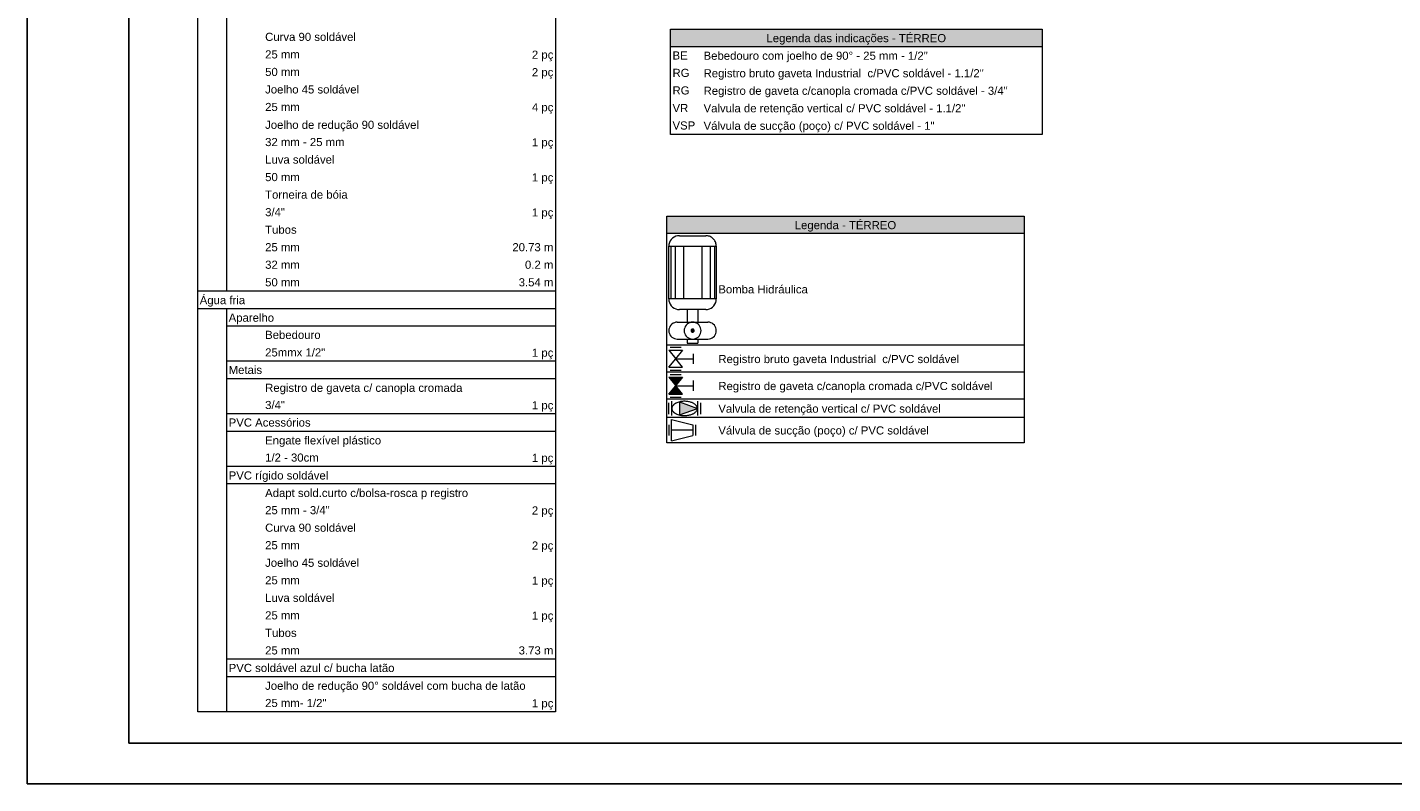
# Model space of a CAD drawing. Header units: millimetres. Extents: x 2 to 902, y -447 to 199.
# Tile 1 of 256: x 2 to 35, y 21 to 39. Entities that reach past the tile are written whole.
import ezdxf

# ---------------------------------------------------------------- set-up
doc = ezdxf.new("R2010")
doc.units = ezdxf.units.MM
doc.header["$MEASUREMENT"] = 0
doc.linetypes.add('NULL', pattern=[0])
for name, color, linetype, lineweight in [('DI-Hachuras Tabelas', 251, 'Continuous', 0), ('DI-Tabelas', 7, 'Continuous', 13), ('Simbolos', 5, 'Continuous', 20), ('Simbolos_int', 2, 'Continuous', 15)]:
    doc.layers.add(name, color=color, linetype=linetype, lineweight=lineweight)
doc.layers.add('SEDUC_MARF', color=1, linetype='Continuous')
doc.layers.add('SEDUC_MARGG', color=7, linetype='Continuous')
doc.styles.add('Arial', font='arial.ttf')

msp = doc.modelspace()

# ---------------------------------------------------------------- hatches: boundary and pattern name
at = {"layer": 'DI-Hachuras Tabelas', "linetype": 'Continuous'}
for points in [[(17.494, 39.353), (26.649, 39.353), (26.649, 38.921), (17.494, 38.921)], [(17.403, 34.746), (26.204, 34.746), (26.204, 34.314), (17.403, 34.314)]]:
    msp.add_hatch(color=251, dxfattribs=at).paths.add_polyline_path(points)
at = {"layer": 'Simbolos', "linetype": 'Continuous'}
for points in [[(18.077, 31.925), (18.077, 31.931), (18.075, 31.938), (18.072, 31.944), (18.068, 31.95), (18.063, 31.955), (18.058, 31.958), (18.052, 31.961), (18.045, 31.963), (18.038, 31.964), (18.032, 31.963), (18.025, 31.961), (18.019, 31.958), (18.013, 31.955), (18.008, 31.95), (18.005, 31.944), (18.002, 31.938), (18, 31.931), (17.999, 31.925), (18, 31.918), (18.002, 31.911), (18.005, 31.905), (18.008, 31.9), (18.013, 31.895), (18.019, 31.891), (18.025, 31.888), (18.032, 31.886), (18.038, 31.886), (18.045, 31.886), (18.052, 31.888), (18.058, 31.891), (18.063, 31.895), (18.068, 31.9), (18.072, 31.905), (18.075, 31.911), (18.077, 31.918), (18.077, 31.925)], [(17.453, 30.775), (17.789, 30.775), (17.622, 30.565)], [(17.622, 30.565), (17.453, 30.355), (17.789, 30.355)], [(17.712, 30.167), (17.712, 29.846), (18.157, 30.006)], [(17.736, 30.159), (18.157, 30.006), (17.736, 30.159), (17.736, 29.853)]]:
    msp.add_hatch(color=5, dxfattribs=at).paths.add_polyline_path(points)

# ---------------------------------------------------------------- linework, layer by layer
at = {"layer": 'DI-Hachuras Tabelas'}
for points in [[(17.494, 39.353), (26.649, 39.353), (26.649, 38.921), (17.494, 38.921), (17.494, 39.353)], [(17.403, 34.746), (26.204, 34.746), (26.204, 34.314), (17.403, 34.314), (17.403, 34.746)]]:
    msp.add_lwpolyline(points, dxfattribs=at)
at = {"layer": 'DI-Tabelas'}
for p, q in [((5.847, 39.377), (5.847, 39.809)), ((6.56, 39.809), (6.56, 39.377)), ((14.658, 39.809), (14.658, 39.377)), ((5.847, 38.945), (5.847, 39.377)), ((6.56, 39.377), (6.56, 38.945)), ((14.658, 39.377), (14.658, 38.945)), ((17.494, 38.921), (17.494, 39.353)), ((17.494, 39.353), (26.649, 39.353)), ((26.649, 39.353), (26.649, 38.921)), ((5.847, 38.513), (5.847, 38.945)), ((6.56, 38.945), (6.56, 38.513)), ((14.658, 38.945), (14.658, 38.513)), ((26.649, 38.921), (17.494, 38.921)), ((17.494, 38.489), (17.494, 38.921)), ((26.649, 38.921), (26.649, 38.489)), ((5.847, 38.081), (5.847, 38.513)), ((6.56, 38.513), (6.56, 38.081)), ((14.658, 38.513), (14.658, 38.081)), ((17.494, 38.057), (17.494, 38.489)), ((26.649, 38.489), (26.649, 38.057)), ((5.847, 37.649), (5.847, 38.081)), ((6.56, 38.081), (6.56, 37.649)), ((14.658, 38.081), (14.658, 37.649)), ((17.494, 37.625), (17.494, 38.057)), ((26.649, 38.057), (26.649, 37.625)), ((5.847, 37.217), (5.847, 37.649)), ((6.56, 37.649), (6.56, 37.217)), ((14.658, 37.649), (14.658, 37.217)), ((17.494, 37.193), (17.494, 37.625)), ((26.649, 37.625), (26.649, 37.193)), ((5.847, 36.785), (5.847, 37.217)), ((6.56, 37.217), (6.56, 36.785)), ((14.658, 37.217), (14.658, 36.785)), ((17.494, 36.761), (17.494, 37.193)), ((26.649, 37.193), (26.649, 36.761)), ((5.847, 36.353), (5.847, 36.785)), ((6.56, 36.785), (6.56, 36.353)), ((14.658, 36.785), (14.658, 36.353)), ((18.259, 36.761), (17.494, 36.761)), ((26.649, 36.761), (18.259, 36.761)), ((5.847, 35.921), (5.847, 36.353)), ((6.56, 36.353), (6.56, 35.921)), ((14.658, 36.353), (14.658, 35.921)), ((5.847, 35.489), (5.847, 35.921)), ((6.56, 35.921), (6.56, 35.489)), ((14.658, 35.921), (14.658, 35.489)), ((5.847, 35.057), (5.847, 35.489)), ((6.56, 35.489), (6.56, 35.057)), ((14.658, 35.489), (14.658, 35.057)), ((5.847, 34.625), (5.847, 35.057)), ((6.56, 35.057), (6.56, 34.625)), ((14.658, 35.057), (14.658, 34.625)), ((17.403, 34.314), (17.403, 34.746)), ((17.403, 34.746), (26.204, 34.746)), ((26.204, 34.746), (26.204, 34.314)), ((5.847, 34.193), (5.847, 34.625)), ((6.56, 34.625), (6.56, 34.193)), ((14.658, 34.625), (14.658, 34.193)), ((26.204, 34.314), (17.403, 34.314)), ((17.403, 31.563), (17.403, 34.314)), ((26.204, 34.314), (26.204, 31.563)), ((5.847, 33.761), (5.847, 34.193)), ((6.56, 34.193), (6.56, 33.761)), ((14.658, 34.193), (14.658, 33.761)), ((5.847, 33.329), (5.847, 33.761)), ((6.56, 33.761), (6.56, 33.329)), ((14.658, 33.761), (14.658, 33.329)), ((5.847, 32.897), (5.847, 33.329)), ((6.56, 33.329), (6.56, 32.897)), ((14.658, 33.329), (14.658, 32.897)), ((6.56, 32.897), (5.847, 32.897)), ((5.847, 32.465), (5.847, 32.897)), ((7.458, 32.897), (6.56, 32.897)), ((12.188, 32.897), (7.458, 32.897)), ((14.658, 32.897), (12.188, 32.897)), ((14.658, 32.897), (14.658, 32.465)), ((14.658, 32.465), (5.847, 32.465)), ((5.847, 32.033), (5.847, 32.465)), ((6.56, 32.465), (6.56, 32.033)), ((14.658, 32.465), (14.658, 32.033)), ((5.847, 31.601), (5.847, 32.033)), ((14.658, 32.033), (6.56, 32.033)), ((6.56, 32.033), (6.56, 31.601)), ((14.658, 32.033), (14.658, 31.601)), ((5.847, 31.169), (5.847, 31.601)), ((6.56, 31.601), (6.56, 31.169)), ((14.658, 31.601), (14.658, 31.169)), ((18.623, 31.563), (17.403, 31.563)), ((17.403, 30.897), (17.403, 31.563)), ((26.204, 31.563), (18.623, 31.563)), ((26.204, 31.563), (26.204, 30.897)), ((5.847, 30.737), (5.847, 31.169)), ((7.458, 31.169), (6.56, 31.169)), ((6.56, 31.169), (6.56, 30.737)), ((12.188, 31.169), (7.458, 31.169)), ((14.658, 31.169), (12.188, 31.169)), ((14.658, 31.169), (14.658, 30.737)), ((5.847, 30.305), (5.847, 30.737)), ((14.658, 30.737), (6.56, 30.737)), ((6.56, 30.737), (6.56, 30.305)), ((14.658, 30.737), (14.658, 30.305)), ((18.623, 30.897), (17.403, 30.897)), ((17.403, 30.232), (17.403, 30.897)), ((26.204, 30.897), (18.623, 30.897)), ((26.204, 30.897), (26.204, 30.232)), ((5.847, 29.873), (5.847, 30.305)), ((6.56, 30.305), (6.56, 29.873)), ((14.658, 30.305), (14.658, 29.873)), ((18.623, 30.232), (17.403, 30.232)), ((17.403, 29.781), (17.403, 30.232)), ((26.204, 30.232), (18.623, 30.232)), ((26.204, 30.232), (26.204, 29.781)), ((5.847, 29.441), (5.847, 29.873)), ((7.458, 29.873), (6.56, 29.873)), ((6.56, 29.873), (6.56, 29.441)), ((12.188, 29.873), (7.458, 29.873)), ((14.658, 29.873), (12.188, 29.873)), ((14.658, 29.873), (14.658, 29.441)), ((18.623, 29.781), (17.403, 29.781)), ((17.403, 29.156), (17.403, 29.781)), ((26.204, 29.781), (18.623, 29.781)), ((26.204, 29.781), (26.204, 29.156)), ((5.847, 29.009), (5.847, 29.441)), ((14.658, 29.441), (6.56, 29.441)), ((6.56, 29.441), (6.56, 29.009)), ((14.658, 29.441), (14.658, 29.009)), ((5.847, 28.577), (5.847, 29.009)), ((6.56, 29.009), (6.56, 28.577)), ((14.658, 29.009), (14.658, 28.577)), ((18.623, 29.156), (17.403, 29.156)), ((26.204, 29.156), (18.623, 29.156)), ((5.847, 28.145), (5.847, 28.577)), ((7.458, 28.577), (6.56, 28.577)), ((6.56, 28.577), (6.56, 28.145)), ((12.188, 28.577), (7.458, 28.577)), ((14.658, 28.577), (12.188, 28.577)), ((14.658, 28.577), (14.658, 28.145)), ((5.847, 27.713), (5.847, 28.145)), ((14.658, 28.145), (6.56, 28.145)), ((6.56, 28.145), (6.56, 27.713)), ((14.658, 28.145), (14.658, 27.713)), ((5.847, 27.281), (5.847, 27.713)), ((6.56, 27.713), (6.56, 27.281)), ((14.658, 27.713), (14.658, 27.281)), ((5.847, 26.849), (5.847, 27.281)), ((6.56, 27.281), (6.56, 26.849)), ((14.658, 27.281), (14.658, 26.849)), ((5.847, 26.417), (5.847, 26.849)), ((6.56, 26.849), (6.56, 26.417)), ((14.658, 26.849), (14.658, 26.417)), ((5.847, 25.985), (5.847, 26.417)), ((6.56, 26.417), (6.56, 25.985)), ((14.658, 26.417), (14.658, 25.985)), ((5.847, 25.553), (5.847, 25.985)), ((6.56, 25.985), (6.56, 25.553)), ((14.658, 25.985), (14.658, 25.553)), ((5.847, 25.121), (5.847, 25.553)), ((6.56, 25.553), (6.56, 25.121)), ((14.658, 25.553), (14.658, 25.121)), ((5.847, 24.689), (5.847, 25.121)), ((6.56, 25.121), (6.56, 24.689)), ((14.658, 25.121), (14.658, 24.689)), ((5.847, 24.257), (5.847, 24.689)), ((6.56, 24.689), (6.56, 24.257)), ((14.658, 24.689), (14.658, 24.257)), ((5.847, 23.825), (5.847, 24.257)), ((6.56, 24.257), (6.56, 23.825)), ((14.658, 24.257), (14.658, 23.825)), ((5.847, 23.393), (5.847, 23.825)), ((7.458, 23.825), (6.56, 23.825)), ((6.56, 23.825), (6.56, 23.393)), ((12.188, 23.825), (7.458, 23.825)), ((14.658, 23.825), (12.188, 23.825)), ((14.658, 23.825), (14.658, 23.393)), ((5.847, 22.961), (5.847, 23.393)), ((14.658, 23.393), (6.56, 23.393)), ((6.56, 23.393), (6.56, 22.961)), ((14.658, 23.393), (14.658, 22.961)), ((5.847, 22.529), (5.847, 22.961)), ((6.56, 22.961), (6.56, 22.529)), ((14.658, 22.961), (14.658, 22.529)), ((6.56, 22.529), (5.847, 22.529)), ((7.458, 22.529), (6.56, 22.529)), ((12.188, 22.529), (7.458, 22.529)), ((14.658, 22.529), (12.188, 22.529))]:
    msp.add_line(p, q, dxfattribs=at)
at = {"layer": 'SEDUC_MARF', "color": 7}
msp.add_lwpolyline([(120.549, 104.859), (1.649, 104.859), (1.649, 20.759), (120.549, 20.759)], close=True, dxfattribs=at)
at = {"layer": 'SEDUC_MARGG'}
msp.add_lwpolyline([(4.149, 21.759), (119.549, 21.759), (119.549, 103.859), (4.149, 103.859), (4.149, 21.759)], dxfattribs=at)
at = {"layer": 'Simbolos'}
for p, q in [((17.453, 32.704), (17.453, 34.004)), ((17.453, 34.004), (18.623, 34.004)), ((17.503, 34.004), (17.503, 32.704)), ((17.607, 34.004), (17.607, 32.704)), ((17.713, 34.264), (18.363, 34.264)), ((17.815, 34.004), (17.815, 32.704)), ((18.262, 34.004), (18.262, 32.704)), ((18.47, 34.004), (18.47, 32.704)), ((18.574, 34.004), (18.574, 32.704)), ((18.623, 34.004), (18.623, 32.704)), ((18.623, 32.704), (17.453, 32.704)), ((18.363, 32.444), (17.713, 32.444)), ((17.908, 32.444), (17.908, 32.133)), ((18.168, 32.444), (18.168, 32.133)), ((17.661, 32.133), (18.415, 32.133)), ((17.661, 31.717), (18.415, 31.717)), ((17.908, 31.717), (17.908, 31.613)), ((18.168, 31.717), (18.168, 31.613)), ((17.453, 31.44), (17.622, 31.23)), ((17.453, 31.44), (17.789, 31.44)), ((17.789, 31.44), (17.621, 31.23)), ((17.908, 31.613), (18.168, 31.613)), ((18.061, 31.104), (18.061, 31.356)), ((17.453, 31.02), (17.622, 31.23)), ((17.453, 31.02), (17.789, 31.02)), ((17.789, 31.02), (17.622, 31.23)), ((17.622, 31.23), (18.061, 31.23)), ((17.453, 30.775), (17.789, 30.775)), ((17.453, 30.775), (17.622, 30.565)), ((17.789, 30.775), (17.621, 30.565)), ((18.061, 30.439), (18.061, 30.691)), ((17.453, 30.355), (17.622, 30.565)), ((17.453, 30.355), (17.789, 30.355)), ((17.622, 30.565), (18.061, 30.565)), ((17.789, 30.355), (17.622, 30.565)), ((17.712, 30.166), (17.712, 29.846)), ((17.712, 30.166), (18.157, 30.006)), ((17.712, 29.846), (18.157, 30.006)), ((17.519, 29.206), (17.519, 29.731)), ((17.519, 29.731), (18.044, 29.6)), ((18.044, 29.6), (18.044, 29.338)), ((18.044, 29.469), (17.519, 29.469)), ((17.519, 29.206), (18.044, 29.338))]:
    msp.add_line(p, q, dxfattribs=at)
for points in [[(17.713, 34.264), (17.668, 34.26), (17.624, 34.249), (17.583, 34.23), (17.546, 34.204), (17.514, 34.172), (17.488, 34.134), (17.469, 34.093), (17.457, 34.05), (17.453, 34.004)], [(18.623, 34.004), (18.622, 34.027), (18.619, 34.05), (18.614, 34.072), (18.608, 34.093), (18.599, 34.114), (18.588, 34.134), (18.576, 34.154), (18.562, 34.172), (18.547, 34.188), (18.53, 34.204), (18.512, 34.217), (18.493, 34.23), (18.473, 34.24), (18.452, 34.249), (18.431, 34.256), (18.408, 34.26), (18.386, 34.263), (18.363, 34.264)], [(17.453, 32.704), (17.457, 32.659), (17.469, 32.615), (17.488, 32.574), (17.514, 32.537), (17.546, 32.505), (17.583, 32.479), (17.624, 32.46), (17.668, 32.448), (17.713, 32.444)], [(18.363, 32.444), (18.408, 32.448), (18.452, 32.46), (18.493, 32.479), (18.53, 32.505), (18.562, 32.537), (18.588, 32.574), (18.608, 32.615), (18.619, 32.659), (18.623, 32.704)], [(17.661, 32.133), (17.625, 32.129), (17.59, 32.12), (17.557, 32.105), (17.528, 32.084), (17.502, 32.058), (17.481, 32.029), (17.466, 31.996), (17.456, 31.961), (17.453, 31.925), (17.456, 31.889), (17.466, 31.854), (17.481, 31.821), (17.502, 31.791), (17.528, 31.765), (17.557, 31.745), (17.59, 31.729), (17.625, 31.72), (17.661, 31.717)], [(18.246, 31.925), (18.243, 31.961), (18.234, 31.996), (18.218, 32.029), (18.198, 32.058), (18.172, 32.084), (18.142, 32.105), (18.109, 32.12), (18.074, 32.129), (18.038, 32.133), (18.002, 32.129), (17.967, 32.12), (17.934, 32.105), (17.905, 32.084), (17.879, 32.058), (17.858, 32.029), (17.843, 31.996), (17.833, 31.961), (17.83, 31.925), (17.833, 31.889), (17.843, 31.854), (17.858, 31.821), (17.879, 31.791), (17.905, 31.765), (17.934, 31.745), (17.967, 31.729), (18.002, 31.72), (18.038, 31.717), (18.074, 31.72), (18.109, 31.729), (18.142, 31.745), (18.172, 31.765), (18.198, 31.791), (18.218, 31.821), (18.234, 31.854), (18.243, 31.889), (18.246, 31.925)], [(18.077, 31.925), (18.077, 31.931), (18.075, 31.938), (18.072, 31.944), (18.068, 31.95), (18.063, 31.955), (18.058, 31.958), (18.052, 31.961), (18.045, 31.963), (18.038, 31.964), (18.032, 31.963), (18.025, 31.961), (18.019, 31.958), (18.013, 31.955), (18.008, 31.95), (18.005, 31.944), (18.002, 31.938), (18, 31.931), (17.999, 31.925), (18, 31.918), (18.002, 31.911), (18.005, 31.905), (18.008, 31.9), (18.013, 31.895), (18.019, 31.891), (18.025, 31.888), (18.032, 31.886), (18.038, 31.886), (18.045, 31.886), (18.052, 31.888), (18.058, 31.891), (18.063, 31.895), (18.068, 31.9), (18.072, 31.905), (18.075, 31.911), (18.077, 31.918), (18.077, 31.925), (18.077, 31.925)], [(18.415, 31.717), (18.451, 31.72), (18.486, 31.729), (18.519, 31.745), (18.549, 31.765), (18.575, 31.791), (18.595, 31.821), (18.611, 31.854), (18.62, 31.889), (18.623, 31.925), (18.62, 31.961), (18.611, 31.996), (18.595, 32.029), (18.575, 32.058), (18.549, 32.084), (18.519, 32.105), (18.486, 32.12), (18.451, 32.129), (18.415, 32.133)], [(17.564, 30.09), (17.557, 30.082), (17.55, 30.074), (17.544, 30.066), (17.539, 30.057), (17.535, 30.047), (17.531, 30.037), (17.529, 30.027), (17.527, 30.017), (17.526, 30.006)], [(17.526, 30.006), (17.527, 29.996), (17.529, 29.986), (17.531, 29.976), (17.535, 29.966), (17.539, 29.956), (17.544, 29.947), (17.55, 29.939), (17.557, 29.931), (17.564, 29.923)], [(17.632, 30.138), (17.623, 30.134), (17.615, 30.13), (17.607, 30.125), (17.599, 30.12), (17.591, 30.115), (17.584, 30.109), (17.577, 30.103), (17.57, 30.097), (17.564, 30.09)], [(17.835, 30.182), (17.812, 30.182), (17.789, 30.18), (17.766, 30.178), (17.743, 30.174), (17.72, 30.169), (17.697, 30.163), (17.675, 30.156), (17.653, 30.147), (17.632, 30.138)], [(18.025, 30.149), (18.005, 30.156), (17.984, 30.162), (17.963, 30.168), (17.942, 30.172), (17.921, 30.176), (17.9, 30.179), (17.879, 30.181), (17.857, 30.182), (17.836, 30.182)], [(18.138, 30.066), (18.128, 30.079), (18.117, 30.09), (18.105, 30.101), (18.093, 30.111), (18.081, 30.12), (18.067, 30.129), (18.054, 30.136), (18.039, 30.143), (18.025, 30.149)], [(18.025, 29.864), (18.039, 29.87), (18.054, 29.877), (18.067, 29.884), (18.081, 29.893), (18.093, 29.902), (18.105, 29.912), (18.117, 29.923), (18.128, 29.934), (18.138, 29.946)], [(18.157, 30.006), (18.156, 30.013), (18.155, 30.02), (18.153, 30.027), (18.152, 30.034), (18.15, 30.041), (18.147, 30.047), (18.144, 30.054), (18.141, 30.06), (18.138, 30.066)], [(18.138, 29.946), (18.141, 29.953), (18.144, 29.959), (18.147, 29.965), (18.15, 29.972), (18.152, 29.979), (18.153, 29.986), (18.155, 29.992), (18.156, 29.999), (18.157, 30.006)], [(17.564, 29.923), (17.57, 29.916), (17.577, 29.91), (17.584, 29.904), (17.591, 29.898), (17.599, 29.893), (17.607, 29.888), (17.615, 29.883), (17.623, 29.879), (17.632, 29.875)], [(17.632, 29.875), (17.653, 29.866), (17.675, 29.857), (17.697, 29.85), (17.72, 29.844), (17.743, 29.839), (17.766, 29.835), (17.789, 29.833), (17.812, 29.831), (17.835, 29.831)], [(17.836, 29.831), (17.857, 29.831), (17.879, 29.832), (17.9, 29.834), (17.921, 29.837), (17.942, 29.841), (17.963, 29.845), (17.984, 29.851), (18.005, 29.857), (18.025, 29.864)]]:
    msp.add_lwpolyline(points, dxfattribs=at)
at = {"layer": 'Simbolos_int'}
for p, q in [((17.487, 31.513), (17.756, 31.513)), ((17.487, 30.947), (17.756, 30.947)), ((17.486, 30.847), (17.755, 30.847)), ((17.486, 30.282), (17.755, 30.282)), ((17.453, 29.867), (17.454, 30.147)), ((17.526, 29.832), (17.527, 30.182)), ((18.157, 30.182), (18.157, 29.832)), ((18.229, 30.147), (18.229, 29.867)), ((17.453, 29.6), (17.453, 29.338)), ((18.109, 29.6), (18.109, 29.338))]:
    msp.add_line(p, q, dxfattribs=at)

# ---------------------------------------------------------------- texts
at = {"layer": 'DI-Tabelas', "linetype": 'NULL', "char_height": 0.2, "line_spacing_factor": 0.6, "style": 'Arial'}
for s, insert, width, attachment_point in [('Curva 90 soldável', (7.508, 39.061), 4.47226, 7), ('Legenda das indicações - TÉRREO', (22.071, 38.971), 8.85183, 8), ('25 mm', (7.508, 38.629), 1.70762, 7), ('2 pç', (14.608, 38.563), 1.0561, 9), ('BE', (17.544, 38.605), 0.74573, 7), ('Bebedouro com joelho de 90%%d - 25 mm - 1/2"', (18.309, 38.539), 11.02287, 7), ('50 mm', (7.508, 38.197), 1.70762, 7), ('2 pç', (14.608, 38.131), 1.0561, 9), ('RG', (17.544, 38.173), 0.83841, 7), ('Registro bruto gaveta Industrial  c/PVC soldável - 1.1/2"', (18.309, 38.107), 13.8003, 7), ('Joelho 45 soldável', (7.508, 37.765), 4.62805, 7), ('RG', (17.544, 37.741), 0.83841, 7), ('Registro de gaveta c/canopla cromada c/PVC soldável - 3/4"', (18.309, 37.675), 14.9814, 7), ('25 mm', (7.508, 37.333), 1.70762, 7), ('4 pç', (14.608, 37.267), 1.0561, 9), ('VR', (17.544, 37.309), 0.77652, 7), ('Valvula de retenção vertical c/ PVC soldável - 1.1/2"', (18.309, 37.243), 12.9003, 7), ('Joelho de redução 90 soldável', (7.508, 36.835), 7.57866, 7), ('VSP', (17.544, 36.877), 1.1186, 7), ('Válvula de sucção (poço) c/ PVC soldável - 1"', (18.309, 36.811), 11.37896, 7), ('32 mm - 25 mm', (7.508, 36.469), 3.91159, 7), ('1 pç', (14.608, 36.403), 1.0561, 9), ('Luva soldável', (7.508, 36.037), 3.41677, 7), ('50 mm', (7.508, 35.605), 1.70762, 7), ('1 pç', (14.608, 35.539), 1.0561, 9), ('Torneira de bóia', (7.508, 35.173), 4.06799, 7), ('3/4"', (7.508, 34.741), 0.975, 7), ('1 pç', (14.608, 34.675), 1.0561, 9), ('Legenda - TÉRREO', (21.804, 34.364), 5.0003, 8), ('Tubos', (7.508, 34.309), 1.55305, 7), ('25 mm', (7.508, 33.877), 1.70762, 7), ('20.73 m', (14.608, 33.877), 2.0186, 9), ('32 mm', (7.508, 33.445), 1.70762, 7), ('0.2 m', (14.608, 33.445), 1.39726, 9), ('50 mm', (7.508, 33.013), 1.70762, 7), ('3.54 m', (14.608, 33.013), 1.70793, 9), ('Bomba Hidráulica', (18.673, 32.839), 4.40976, 7), ('Água fria', (5.897, 32.515), 2.23598, 7), ('Aparelho', (6.61, 32.083), 2.23628, 7), ('Bebedouro', (7.508, 31.717), 2.73354, 7), ('25mmx 1/2"', (7.508, 31.285), 2.9622, 7), ('1 pç', (14.608, 31.219), 1.0561, 9), ('Registro bruto gaveta Industrial  c/PVC soldável', (18.673, 31.064), 11.86311, 7), ('Metais', (6.61, 30.853), 1.64573, 7), ('Registro de gaveta c/ canopla cromada', (7.508, 30.355), 9.72073, 7), ('Registro de gaveta c/canopla cromada c/PVC soldável', (18.673, 30.399), 13.51006, 7), ('3/4"', (7.508, 29.989), 0.975, 7), ('1 pç', (14.608, 29.923), 1.0561, 9), ('Valvula de retenção vertical c/ PVC soldável', (18.673, 29.84), 10.96311, 7), ('PVC Acessórios', (6.61, 29.557), 4.0378, 7), ('Válvula de sucção (poço) c/ PVC soldável', (18.673, 29.303), 10.37348, 7), ('Engate flexível plástico', (7.508, 29.059), 5.71463, 7), ('1/2 - 30cm', (7.508, 28.693), 2.63933, 7), ('1 pç', (14.608, 28.627), 1.0561, 9), ('PVC rígido soldável', (6.61, 28.195), 4.90701, 7), ('Adapt sold.curto c/bolsa-rosca p registro', (7.508, 27.763), 9.99939, 7), ('25 mm - 3/4"', (7.508, 27.397), 3.17896, 7), ('2 pç', (14.608, 27.331), 1.0561, 9), ('Curva 90 soldável', (7.508, 26.965), 4.47226, 7), ('25 mm', (7.508, 26.533), 1.70762, 7), ('2 pç', (14.608, 26.467), 1.0561, 9), ('Joelho 45 soldável', (7.508, 26.101), 4.62805, 7), ('25 mm', (7.508, 25.669), 1.70762, 7), ('1 pç', (14.608, 25.603), 1.0561, 9), ('Luva soldável', (7.508, 25.237), 3.41677, 7), ('25 mm', (7.508, 24.805), 1.70762, 7), ('1 pç', (14.608, 24.739), 1.0561, 9), ('Tubos', (7.508, 24.373), 1.55305, 7), ('25 mm', (7.508, 23.941), 1.70762, 7), ('3.73 m', (14.608, 23.941), 1.70793, 9), ('PVC soldável azul c/ bucha latão', (6.61, 23.509), 8.1686, 7), ('Joelho de redução 90%%d soldável com bucha de latão', (7.508, 23.011), 12.81402, 7), ('25 mm- 1/2"', (7.508, 22.645), 3.02378, 7), ('1 pç', (14.608, 22.579), 1.0561, 9)]:
    msp.add_mtext(s, dxfattribs=dict(at, insert=insert, width=width, attachment_point=attachment_point))

doc.saveas('drawing.dxf')
